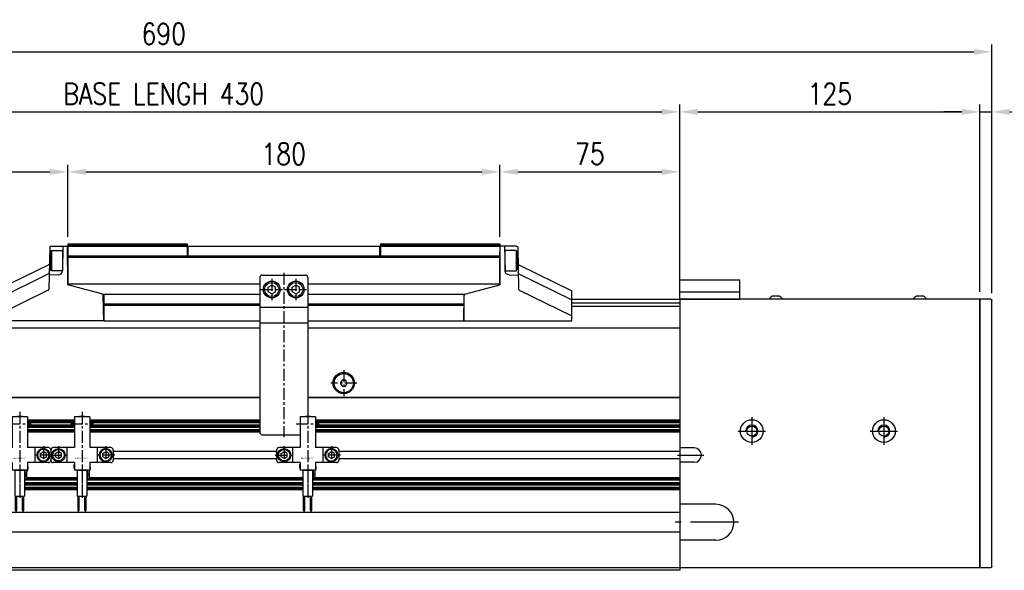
# Model space of a CAD drawing. Extents: x 8754 to 13695, y -84307 to -82568.
# Tile 11 of 34: x 9930 to 10341, y -83571 to -83342. Entities that reach past the tile are written whole.
import ezdxf

# ---------------------------------------------------------------- set-up
doc = ezdxf.new("R2010")
doc.units = 0
doc.header["$LTSCALE"] = 4
doc.header["$MEASUREMENT"] = 0
doc.linetypes.add('CENTER', pattern=[2, 1.25, -0.25, 0.25, -0.25])
doc.layers.get('0').update_dxf_attribs({"linetype": 'CONTINUOUS'})
doc.layers.get('Defpoints').update_dxf_attribs({"linetype": 'CONTINUOUS'})
for name, color, linetype in [('0.CENTER', 1, 'CENTER'), ('CENTER', 1, 'CENTER'), ('HATCH', 1, 'CONTINUOUS')]:
    doc.layers.add(name, color=color, linetype=linetype)
doc.styles.add('GHS', font='romans.shx', dxfattribs={"width": 0.8, "bigfont": 'ghs.shx'})
doc.styles.add('style1', font='txt')
doc.dimstyles.new('P3', dxfattribs={"dimscale": 3, "dimtxt": 3, "dimasz": 2.5, "dimexe": 1, "dimexo": 1, "dimgap": 1, "dimtad": 1, "dimdec": 3, "dimdsep": 46, "dimtxsty": 'GHS', "dimcen": 0, "dimclrd": 4, "dimclre": 4, "dimclrt": 4, "dimadec": 0, "dimazin": 0, "dimtfac": 1, "dimtdec": 3, "dimtmove": 0, "dimatfit": 3, "dimfxl": 0, "dimtolj": 1, "dimarcsym": 0})

# ---------------------------------------------------------------- blocks, each defined once
blk = doc.blocks.new('A$C33B1604B')
for p, q in [((125, 112), (0, 112)), ((0, 112), (0, 0)), ((125, 112), (125, 0)), ((6, 50), (0, 50)), ((6, 44), (0, 44)), ((15, 26.5), (0, 26.5)), ((15, 11.5), (0, 11.5)), ((125, 0), (0, 0))]:
    blk.add_line(p, q)
for centre, radius in [((30, 57), 4.75), ((85, 57), 4.75), ((30, 57), 2.1), ((85, 57), 2.1)]:
    blk.add_circle(centre, radius)
for centre, radius in [((6, 47), 3), ((15, 19), 7.5)]:
    blk.add_arc(centre, radius, 270, 90)
at = {"layer": 'CENTER', "ltscale": 4}
for p, q in [((30, 62.75), (30, 51.25)), ((85, 62.75), (85, 51.25)), ((24.25, 57), (35.75, 57)), ((79.25, 57), (90.75, 57)), ((-1, 47), (10, 47)), ((24.5, 19), (-2, 19))]:
    blk.add_line(p, q, dxfattribs=at)
at = {"layer": 'HATCH'}
for centre in [(30, 57), (85, 57)]:
    blk.add_arc(centre, 2.5, 270, 180, dxfattribs=at)
blk = doc.blocks.new('A$C5518646E')
for p, q in [((0, 8), (25, 8)), ((0, 0), (0, 8)), ((25, 0), (25, 8)), ((0, 3), (25, 3)), ((0, 0), (25, 0))]:
    blk.add_line(p, q)
blk = doc.blocks.new('A$C4794588B')
for p, q in [((0, 0.63), (0, 111.47)), ((0.49, 111.97), (5, 112.05)), ((5, 0.05), (5, 112.05)), ((0.49, 0.13), (5, 0.05))]:
    blk.add_line(p, q)
for centre, start, end in [((0.5, 111.47), 91, 180), ((0.5, 0.63), 180, 269)]:
    blk.add_arc(centre, 0.5, start, end)
blk = doc.blocks.new('A$C0D2E58D9')
blk.add_line((1.5, 1.65), (-1.5, 1.65))
for start, end in [(116.9757, 147.0826), (32.9174, 63.0243)]:
    blk.add_arc((0, -1.3), 3.31, start, end)
blk = doc.blocks.new('A$C6C9804CB')
for p, q in [((-9, 0), (9, 0)), ((-10, -1), (-10, -65.5)), ((10, -1), (10, -58.9)), ((-10, -13.38), (10, -13.38)), ((-10, -19.88), (10, -19.88)), ((-9, -66.5), (6.8, -66.5))]:
    blk.add_line(p, q)
for centre, start, end in [((-9, -1), 90, 180), ((9, -1), 0, 90), ((-9, -65.5), 180, 270)]:
    blk.add_arc(centre, 1, start, end)
at = {"layer": 'CENTER'}
blk.add_line((0, 1), (0, -67.5), dxfattribs=at)
blk = doc.blocks.new('A$C05BF0DAC')
for p, q in [((-1.25, 0.73), (0, 1.45)), ((-1.25, -0.73), (-1.25, 0.73)), ((1.25, 0.73), (0, 1.45)), ((1.25, -0.73), (1.25, 0.73)), ((0, -1.45), (-1.25, -0.73)), ((0, -1.45), (1.25, -0.73))]:
    blk.add_line(p, q)
for radius in [2.75, 2.4]:
    blk.add_circle((0, 0), radius)
at = {"layer": 'CENTER'}
for p, q in [((-3.75, 0), (3.75, 0)), ((0, 3.75), (0, -3.75))]:
    blk.add_line(p, q, dxfattribs=at)
blk = doc.blocks.new('A$C26567C98')
at = {"linetype": 'Continuous'}
for p, q in [((-13.05, 13.1), (-13.15, 13)), ((-13.15, 13), (-13.05, 12.9)), ((-6.65, 15.9), (-13.05, 15.9)), ((-13.05, 15.9), (-13.05, 13.1)), ((-13.05, 12.9), (-13.05, 3.1)), ((-8.75, 16.1), (-10.95, 16.1)), ((-10.95, 16.1), (-10.95, 15.9)), ((-8.75, 16.1), (-8.75, 15.9)), ((-6.65, 15.9), (-6.65, 13.1)), ((-6.65, 13.1), (-6.55, 13)), ((-6.55, 13), (-6.65, 12.9)), ((-6.65, 12.9), (-6.65, 3.1)), ((-22.85, 2.1), (-22.85, -2.1)), ((-13.05, 3.1), (-21.85, 3.1)), ((-16.15, 3.1), (-16.15, -3.1)), ((2.15, 3.1), (-6.65, 3.1)), ((-3.55, 3.1), (-3.55, -3.1)), ((3.15, 2.1), (3.15, -2.1)), ((-13.05, -3.1), (-21.85, -3.1)), ((-13.25, -4.1), (-13.25, -5.4)), ((-13.05, -4.1), (-13.25, -4.1)), ((-13.05, -3.1), (-13.05, -6.3)), ((2.15, -3.1), (-6.65, -3.1)), ((-6.65, -3.1), (-6.65, -6.3)), ((-13.05, -5.4), (-13.25, -5.4)), ((-6.65, -6.3), (-13.05, -6.3)), ((-11.85, -6.3), (-7.85, -6.3)), ((-11.85, -6.3), (-11.85, -17.1)), ((-7.85, -6.3), (-7.85, -17.1)), ((-7.65, -6.3), (-7.65, -9.8)), ((-6.65, -6.3), (-6.95, -6.8)), ((-6.95, -6.8), (-6.95, -10.1)), ((-6.45, -4.9), (-6.65, -4.9)), ((-6.45, -5.9), (-6.65, -5.9)), ((-6.45, -4.9), (-6.45, -5.9)), ((-7.65, -9.8), (-7.35, -10.1)), ((-6.95, -10.1), (-7.35, -10.1)), ((-11.85, -17.1), (-7.85, -17.1)), ((-11.55, -23.1), (-11.55, -17.1)), ((-11.05, -23.1), (-11.05, -17.1)), ((-8.65, -23.1), (-8.65, -17.1)), ((-8.15, -23.1), (-8.15, -17.1)), ((-11.55, -23.1), (-11.05, -23.1)), ((-8.65, -23.1), (-8.15, -23.1))]:
    blk.add_line(p, q, dxfattribs=at)
for p, q in [((-7.85, -9.5), (-7.65, -9.5)), ((-7.85, -10), (-7.45, -10))]:
    blk.add_line(p, q)
for centre, radius, start, end in [((-21.85, 2.1), 1, 90, 180), ((2.15, 2.1), 1, 0, 90), ((-21.85, -2.1), 1, 180, 270), ((2.15, -2.1), 1, 270, 0), ((-7.96, -8.1), 0.708, 278.7989, 81.201)]:
    blk.add_arc(centre, radius, start, end, dxfattribs=at)
at = {"layer": 'CENTER'}
for p, q in [((-9.85, 18.08), (-9.85, -13.49)), ((-14.61, 13), (-5.09, 13)), ((-9.85, -4.76), (-9.85, -18.6)), ((-11.3, -23.92), (-11.3, -16.26)), ((-8.4, -23.92), (-8.4, -16.26))]:
    blk.add_line(p, q, dxfattribs=at)
blk.add_blockref('A$C05BF0DAC', (-19.7, 0))
at = {"xscale": -1}
blk.add_blockref('A$C05BF0DAC', (0, 0), dxfattribs=at)
at = {"style": 'style1'}
blk.add_text('EE-SX672', height=0.8, dxfattribs=at).set_placement((-12.78, -1.69))
blk = doc.blocks.new('A$C313740DE')
for p, q in [((-7.51, 5.51), (-7.81, -11.85)), ((-7.01, 6), (-0.14, 6)), ((-2, 6), (-2.18, -4.19)), ((0, -10), (-0.14, 6)), ((0, 3.65), (-0.12, 3.65)), ((0, 0), (0, 3.65)), ((0, -3.65), (0, 0)), ((-7.91, -1.7), (-29.74, -12.37)), ((-0.06, -3.65), (0, -3.65)), ((-7.97, -5.54), (-29.74, -16.18)), ((-3.96, -5.96), (-7.71, -5.99)), ((-8.09, -12.29), (-29.74, -22.87)), ((14.08, -13.75), (0, -10)), ((-30.02, -25), (-30.02, -12.82)), ((15, -25), (14.82, -14.7)), ((15, -25), (-30.02, -25))]:
    blk.add_line(p, q)
for centre, radius, start, end in [((-7.01, 5.5), 0.5, 90, 179), ((-8.13, -1.25), 0.5, 296.0535, 359), ((-8.19, -5.1), 0.5, 296.0535, 359), ((-3.98, -4.16), 1.8, 270.5001, 359), ((-8.31, -11.84), 0.5, 296.0535, 359), ((-29.52, -12.82), 0.5, 116.0535, 180), ((-29.52, -16.63), 0.5, 116.0535, 180), ((13.82, -14.72), 1, 1, 75.0686), ((-29.52, -23.32), 0.5, 116.0535, 180)]:
    blk.add_arc(centre, radius, start, end)
blk = doc.blocks.new('A$C33215250')
for p, q in [((-1.5, 0.93), (0, 1.8)), ((-1.5, -0.93), (-1.5, 0.93)), ((1.5, 0.93), (0, 1.8)), ((1.5, -0.93), (1.5, 0.93)), ((0, -1.8), (-1.5, -0.93)), ((0, -1.8), (1.5, -0.93))]:
    blk.add_line(p, q)
for radius in [3.5, 2.98]:
    blk.add_circle((0, 0), radius)
at = {"layer": 'CENTER'}
for p, q in [((0, 4.5), (0, -4.5)), ((-4.5, 0), (4.5, 0))]:
    blk.add_line(p, q, dxfattribs=at)
blk = doc.blocks.new('A$C4B02556A')
for p, q in [((-4.25, 4.7), (-3.73, 5)), ((4.25, 4.7), (-4.25, 4.7)), ((-4.25, 0), (-4.25, 4.7)), ((3.73, 5), (-3.73, 5)), ((4.25, 4.7), (3.73, 5)), ((4.25, 4.7), (4.25, 0)), ((4.25, 0), (-4.25, 0))]:
    blk.add_line(p, q)
blk = doc.blocks.new('A$C29710B81')
for p, q in [((55.13, -16.85), (-24.88, -16.85)), ((155.13, -16.85), (75.13, -16.85)), ((55.13, -21.15), (-10.23, -21.15)), ((-10.04, -22.6), (-9.88, -22.6)), ((-9.88, -21.15), (-9.88, -32)), ((140.48, -21.15), (75.13, -21.15)), ((140.13, -21.15), (140.13, -32)), ((140.29, -22.6), (140.13, -22.6)), ((-9.88, -25), (55.13, -25)), ((-9.88, -25.5), (55.13, -25.5)), ((75.13, -25), (140.13, -25)), ((75.13, -25.5), (140.13, -25.5)), ((-9.88, -32), (55.13, -32)), ((75.13, -32), (140.13, -32))]:
    blk.add_line(p, q)
blk = doc.blocks.new('*D71')
at = {"color": 4, "lineweight": -2}
for p, q in [((9850.33, -83432.29), (9850.33, -83402.29)), ((9950.33, -83432.29), (9950.33, -83402.29)), ((9857.83, -83405.29), (9942.83, -83405.29))]:
    blk.add_line(p, q, dxfattribs=at)
at = {"color": 4}
for points in [[(9857.83, -83404.04), (9857.83, -83406.54), (9850.33, -83405.29)], [(9942.83, -83404.04), (9942.83, -83406.54), (9950.33, -83405.29)]]:
    blk.add_solid(points, dxfattribs=at)
at = {"layer": 'Defpoints', "color": 0}
for p in [(9950.33, -83405.29), (9850.33, -83435.29), (9950.33, -83435.29)]:
    blk.add_point(p, dxfattribs=at)
at = {"color": 4, "insert": (9900.33, -83397.79), "char_height": 9, "attachment_point": 5, "style": 'GHS'}
blk.add_mtext('\\A1;ST=100', dxfattribs=at)
blk = doc.blocks.new('*D72')
at = {"color": 4, "lineweight": -2}
for p, q in [((9950.33, -83432.29), (9950.33, -83402.29)), ((10130.33, -83432.29), (10130.33, -83402.29)), ((9957.83, -83405.29), (10122.83, -83405.29))]:
    blk.add_line(p, q, dxfattribs=at)
at = {"color": 4}
for points in [[(9957.83, -83404.04), (9957.83, -83406.54), (9950.33, -83405.29)], [(10122.83, -83404.04), (10122.83, -83406.54), (10130.33, -83405.29)]]:
    blk.add_solid(points, dxfattribs=at)
at = {"layer": 'Defpoints', "color": 0}
for p in [(10130.33, -83405.29), (9950.33, -83435.29), (10130.33, -83435.29)]:
    blk.add_point(p, dxfattribs=at)
at = {"color": 4, "insert": (10040.33, -83397.79), "char_height": 9, "attachment_point": 5, "style": 'GHS'}
blk.add_mtext('\\A1;180', dxfattribs=at)
blk = doc.blocks.new('*D73')
at = {"color": 4, "lineweight": -2}
for p, q in [((10130.33, -83432.29), (10130.33, -83402.29)), ((10205.33, -83455.29), (10205.33, -83402.29)), ((10137.83, -83405.29), (10197.83, -83405.29))]:
    blk.add_line(p, q, dxfattribs=at)
at = {"color": 4}
for points in [[(10137.83, -83404.04), (10137.83, -83406.54), (10130.33, -83405.29)], [(10197.83, -83404.04), (10197.83, -83406.54), (10205.33, -83405.29)]]:
    blk.add_solid(points, dxfattribs=at)
at = {"layer": 'Defpoints', "color": 0}
for p in [(10205.33, -83405.29), (10130.33, -83435.29), (10205.33, -83458.29)]:
    blk.add_point(p, dxfattribs=at)
at = {"color": 4, "insert": (10167.83, -83397.79), "char_height": 9, "attachment_point": 5, "style": 'GHS'}
blk.add_mtext('\\A1;75', dxfattribs=at)
blk = doc.blocks.new('*D74')
at = {"color": 4, "lineweight": -2}
for p, q in [((9775.33, -83447.29), (9775.33, -83377.29)), ((10205.33, -83447.29), (10205.33, -83377.29)), ((9782.83, -83380.29), (10197.83, -83380.29))]:
    blk.add_line(p, q, dxfattribs=at)
at = {"color": 4}
for points in [[(9782.83, -83379.04), (9782.83, -83381.54), (9775.33, -83380.29)], [(10197.83, -83379.04), (10197.83, -83381.54), (10205.33, -83380.29)]]:
    blk.add_solid(points, dxfattribs=at)
at = {"layer": 'Defpoints', "color": 0}
for p in [(10205.33, -83380.29), (9775.33, -83450.29), (10205.33, -83450.29)]:
    blk.add_point(p, dxfattribs=at)
at = {"color": 4, "insert": (9990.33, -83372.79), "char_height": 9, "attachment_point": 5, "style": 'GHS'}
blk.add_mtext('\\A1;BASE LENGH 430', dxfattribs=at)
blk = doc.blocks.new('*D75')
at = {"color": 4, "lineweight": -2}
for p, q in [((10205.33, -83455.29), (10205.33, -83377.29)), ((10330.33, -83455.29), (10330.33, -83377.29)), ((10212.83, -83380.29), (10322.83, -83380.29))]:
    blk.add_line(p, q, dxfattribs=at)
at = {"color": 4}
for points in [[(10212.83, -83379.04), (10212.83, -83381.54), (10205.33, -83380.29)], [(10322.83, -83379.04), (10322.83, -83381.54), (10330.33, -83380.29)]]:
    blk.add_solid(points, dxfattribs=at)
at = {"layer": 'Defpoints', "color": 0}
for p in [(10330.33, -83380.29), (10205.33, -83458.29), (10330.33, -83458.29)]:
    blk.add_point(p, dxfattribs=at)
at = {"color": 4, "insert": (10267.83, -83372.79), "char_height": 9, "attachment_point": 5, "style": 'GHS'}
blk.add_mtext('\\A1;125', dxfattribs=at)
blk = doc.blocks.new('*D76')
at = {"color": 4, "lineweight": -2}
for p, q in [((10330.33, -83455.29), (10330.33, -83377.29)), ((10335.33, -83455.87), (10335.33, -83377.29)), ((10322.83, -83380.29), (10315.33, -83380.29)), ((10330.33, -83380.29), (10335.33, -83380.29)), ((10342.83, -83380.29), (10361.13, -83380.29))]:
    blk.add_line(p, q, dxfattribs=at)
at = {"color": 4}
for points in [[(10322.83, -83379.04), (10322.83, -83381.54), (10330.33, -83380.29)], [(10342.83, -83379.04), (10342.83, -83381.54), (10335.33, -83380.29)]]:
    blk.add_solid(points, dxfattribs=at)
at = {"layer": 'Defpoints', "color": 0}
for p in [(10335.33, -83380.29), (10330.33, -83458.29), (10335.33, -83458.87)]:
    blk.add_point(p, dxfattribs=at)
at = {"color": 4, "insert": (10355.73, -83372.79), "char_height": 9, "attachment_point": 5, "style": 'GHS'}
blk.add_mtext('\\A1;5', dxfattribs=at)
blk = doc.blocks.new('*D77')
at = {"color": 4, "lineweight": -2}
for p, q in [((9645.33, -83455.87), (9645.33, -83352.29)), ((10335.33, -83455.87), (10335.33, -83352.29)), ((9652.83, -83355.29), (10327.83, -83355.29))]:
    blk.add_line(p, q, dxfattribs=at)
at = {"color": 4}
for points in [[(9652.83, -83354.04), (9652.83, -83356.54), (9645.33, -83355.29)], [(10327.83, -83354.04), (10327.83, -83356.54), (10335.33, -83355.29)]]:
    blk.add_solid(points, dxfattribs=at)
at = {"layer": 'Defpoints', "color": 0}
for p in [(10335.33, -83355.29), (9645.33, -83458.87), (10335.33, -83458.87)]:
    blk.add_point(p, dxfattribs=at)
at = {"color": 4, "insert": (9990.33, -83347.79), "char_height": 9, "attachment_point": 5, "style": 'GHS'}
blk.add_mtext('\\A1;690', dxfattribs=at)
blk = doc.blocks.new('A$C2796771B')
for p, q in [((3.28, 5.25), (2.56, 4)), ((4.72, 5.25), (3.28, 5.25)), ((5.44, 4), (4.72, 5.25)), ((2.56, 4), (3.28, 2.75)), ((3.28, 2.75), (4.72, 2.75)), ((4.72, 2.75), (5.44, 4))]:
    blk.add_line(p, q)
blk.add_circle((4, 4), 4)

msp = doc.modelspace()

# ---------------------------------------------------------------- linework, layer by layer
for p, q in [((9950.334, -83435.292), (9950.334, -83452.292)), ((9950.334, -83435.292), (10000.084, -83435.292)), ((9950.334, -83435.792), (10000.084, -83435.792)), ((9950.334, -83436.292), (10000.084, -83436.292)), ((10000.084, -83435.292), (10000.084, -83440.292)), ((10000.084, -83436.292), (10080.584, -83436.292)), ((10000.434, -83438.692), (10000.084, -83438.692)), ((10000.434, -83436.292), (10000.434, -83440.292)), ((10080.234, -83436.292), (10080.234, -83440.292)), ((10080.234, -83438.692), (10080.584, -83438.692)), ((10080.584, -83435.292), (10130.334, -83435.292)), ((10080.584, -83435.292), (10080.584, -83440.292)), ((10080.584, -83435.792), (10130.334, -83435.792)), ((10080.584, -83436.292), (10130.334, -83436.292)), ((10130.334, -83435.292), (10130.334, -83452.292)), ((9950.334, -83440.292), (10130.334, -83440.292)), ((9950.334, -83440.792), (10130.334, -83440.792)), ((10000.084, -83440.292), (10080.584, -83440.292)), ((10160.3516, -83458.292), (10205.334, -83458.292)), ((10160.3516, -83459.792), (10205.334, -83459.792)), ((10160.3516, -83461.292), (10205.334, -83461.292)), ((9775.334, -83470.292), (10030.334, -83470.292)), ((10050.334, -83470.292), (10205.334, -83470.292)), ((10030.334, -83499.292), (9775.334, -83499.292)), ((9775.334, -83499.292), (10030.334, -83499.292)), ((10205.334, -83499.292), (10050.334, -83499.292)), ((10050.334, -83499.292), (10205.334, -83499.292)), ((10205.334, -83499.292), (10205.334, -83571.292)), ((9953.134, -83508.792), (9933.534, -83508.792)), ((10030.334, -83508.792), (9959.534, -83508.792)), ((10205.334, -83508.792), (10053.534, -83508.792)), ((9953.134, -83509.292), (9933.534, -83509.292)), ((9953.134, -83509.792), (9933.534, -83509.792)), ((9953.134, -83510.792), (9933.534, -83510.792)), ((9953.134, -83511.292), (9933.534, -83511.292)), ((9953.134, -83511.792), (9933.534, -83511.792)), ((9953.134, -83512.792), (9933.534, -83512.792)), ((10030.334, -83509.292), (9959.534, -83509.292)), ((10030.334, -83509.792), (9959.534, -83509.792)), ((10030.334, -83510.792), (9959.534, -83510.792)), ((10030.334, -83511.292), (9959.534, -83511.292)), ((10030.334, -83511.792), (9959.534, -83511.792)), ((10030.334, -83512.792), (9959.534, -83512.792)), ((10205.334, -83509.292), (10053.534, -83509.292)), ((10205.334, -83509.792), (10053.534, -83509.792)), ((10205.334, -83510.792), (10053.534, -83510.792)), ((10205.334, -83511.292), (10053.534, -83511.292)), ((10205.334, -83511.792), (10053.534, -83511.792)), ((10205.334, -83512.792), (10053.534, -83512.792)), ((9953.134, -83513.292), (9933.534, -83513.292)), ((9953.134, -83513.792), (9933.534, -83513.792)), ((10030.334, -83513.292), (9959.534, -83513.292)), ((10030.334, -83513.792), (9959.534, -83513.792)), ((10205.334, -83513.292), (10053.534, -83513.292)), ((10205.334, -83513.792), (10053.534, -83513.792)), ((10037.334, -83521.742), (9969.334, -83521.742)), ((10037.334, -83524.842), (9969.334, -83524.842)), ((10205.334, -83521.742), (10063.334, -83521.742)), ((10205.334, -83524.842), (10063.334, -83524.842)), ((9932.534, -83532.792), (9932.334, -83532.792)), ((9932.734, -83533.292), (9932.334, -83533.292)), ((9954.334, -83532.792), (9933.234, -83532.792)), ((9954.334, -83533.292), (9933.234, -83533.292)), ((9958.734, -83533.292), (9958.334, -83533.292)), ((10048.334, -83532.792), (9959.234, -83532.792)), ((10048.334, -83533.292), (9959.234, -83533.292)), ((10205.334, -83532.792), (10052.334, -83532.792)), ((10205.334, -83533.292), (10052.334, -83533.292)), ((9954.334, -83533.792), (9932.334, -83533.792)), ((9954.334, -83534.792), (9932.334, -83534.792)), ((9954.334, -83535.292), (9932.334, -83535.292)), ((9954.334, -83535.792), (9932.334, -83535.792)), ((9954.334, -83536.792), (9932.334, -83536.792)), ((9954.334, -83537.292), (9932.334, -83537.292)), ((10048.334, -83533.792), (9958.334, -83533.792)), ((10048.334, -83534.792), (9958.334, -83534.792)), ((10048.334, -83535.292), (9958.334, -83535.292)), ((10048.334, -83535.792), (9958.334, -83535.792)), ((10048.334, -83536.792), (9958.334, -83536.792)), ((10048.334, -83537.292), (9958.334, -83537.292)), ((10205.334, -83533.792), (10052.334, -83533.792)), ((10205.334, -83534.792), (10052.334, -83534.792)), ((10205.334, -83535.292), (10052.334, -83535.292)), ((10205.334, -83535.792), (10052.334, -83535.792)), ((10205.334, -83536.792), (10052.334, -83536.792)), ((10205.334, -83537.292), (10052.334, -83537.292)), ((9954.334, -83537.792), (9932.334, -83537.792)), ((10048.334, -83537.792), (9958.334, -83537.792)), ((10205.334, -83537.792), (10052.334, -83537.792)), ((10205.334, -83547.192), (9775.334, -83547.192)), ((10205.334, -83555.392), (9775.334, -83555.392)), ((10205.334, -83570.292), (9775.334, -83570.292)), ((10205.334, -83571.292), (9775.334, -83571.292))]:
    msp.add_line(p, q)
at = {"color": 30}
msp.add_line((10220.584, -83458.142), (10220.584, -83458.292), dxfattribs=at)
msp.add_circle((10065.334, -83493.292), 4.45)
at = {"layer": '0.CENTER'}
for p, q in [((10065.334, -83487.842), (10065.334, -83498.742)), ((10070.784, -83493.292), (10059.884, -83493.292))]:
    msp.add_line(p, q, dxfattribs=at)

# ---------------------------------------------------------------- block references
for name, p in [('A$C313740DE', (9950.334, -83442.292)), ('A$C6C9804CB', (10040.334, -83448.292)), ('A$C33215250', (10035.334, -83454.292)), ('A$C33215250', (10045.334, -83454.292)), ('A$C5518646E', (10205.334, -83458.292)), ('A$C29710B81', (9975.209, -83435.292)), ('A$C33B1604B', (10205.334, -83570.292)), ('A$C0D2E58D9', (10245.334, -83458.792)), ('A$C0D2E58D9', (10305.334, -83458.792)), ('A$C2796771B', (10061.334, -83497.292)), ('A$C26567C98', (9940.184, -83523.292)), ('A$C26567C98', (9966.184, -83523.292)), ('A$C26567C98', (10060.184, -83523.292))]:
    msp.add_blockref(name, p)
at = {"rotation": 90}
msp.add_blockref('A$C4B02556A', (9948.2293, -83442.292), dxfattribs=at)
at = {"xscale": -1}
for name, p in [('A$C313740DE', (10130.334, -83442.292)), ('A$C4794588B', (10335.334, -83570.3416))]:
    msp.add_blockref(name, p, dxfattribs=at)
at = {"xscale": -1, "rotation": 270}
msp.add_blockref('A$C4B02556A', (10132.4387, -83442.292), dxfattribs=at)

# ---------------------------------------------------------------- dimensions: what is measured, and where the dimension line sits
for base, p1, p2, override, picture, middle in [((10335.334, -83355.292), (9645.334, -83458.8706), (10335.334, -83458.8706), {"dimarcsym": 2}, '*D77', (9990.334, -83347.792)), ((10130.334, -83405.292), (9950.334, -83435.292), (10130.334, -83435.292), {"dimtmove": 0, "dimarcsym": 2}, '*D72', (10040.334, -83397.792)), ((10205.334, -83405.292), (10130.334, -83435.292), (10205.334, -83458.292), {"dimtmove": 0, "dimarcsym": 2}, '*D73', (10167.834, -83397.792))]:
    dim = msp.add_linear_dim(base=base, p1=p1, p2=p2, dimstyle='P3', override=override)
    dim.commit()
    dim.dimension.update_dxf_attribs({"geometry": picture, "text_midpoint": middle})
for base, p1, p2, text, picture, middle in [((10205.334, -83380.292), (9775.334, -83450.292), (10205.334, -83450.292), 'BASE LENGH <>', '*D74', (9990.334, -83372.792)), ((9950.334, -83405.292), (9850.334, -83435.292), (9950.334, -83435.292), 'ST=<>', '*D71', (9900.334, -83397.792))]:
    dim = msp.add_linear_dim(base=base, p1=p1, p2=p2, text=text, dimstyle='P3', override={"dimarcsym": 2})
    dim.commit()
    dim.dimension.update_dxf_attribs({"geometry": picture, "text_midpoint": middle})
for base, p1, p2, picture, middle in [((10330.334, -83380.292), (10205.334, -83458.292), (10330.334, -83458.292), '*D75', (10267.834, -83380.292)), ((10335.334, -83380.292), (10330.334, -83458.292), (10335.334, -83458.8706), '*D76', (10355.734, -83380.292))]:
    dim = msp.add_linear_dim(base=base, p1=p1, p2=p2, dimstyle='P3', override={"dimtmove": 0, "dimarcsym": 2})
    dim.commit()
    dim.dimension.update_dxf_attribs({"geometry": picture, "text_midpoint": middle, "dimtype": 128})

doc.saveas('drawing.dxf')
